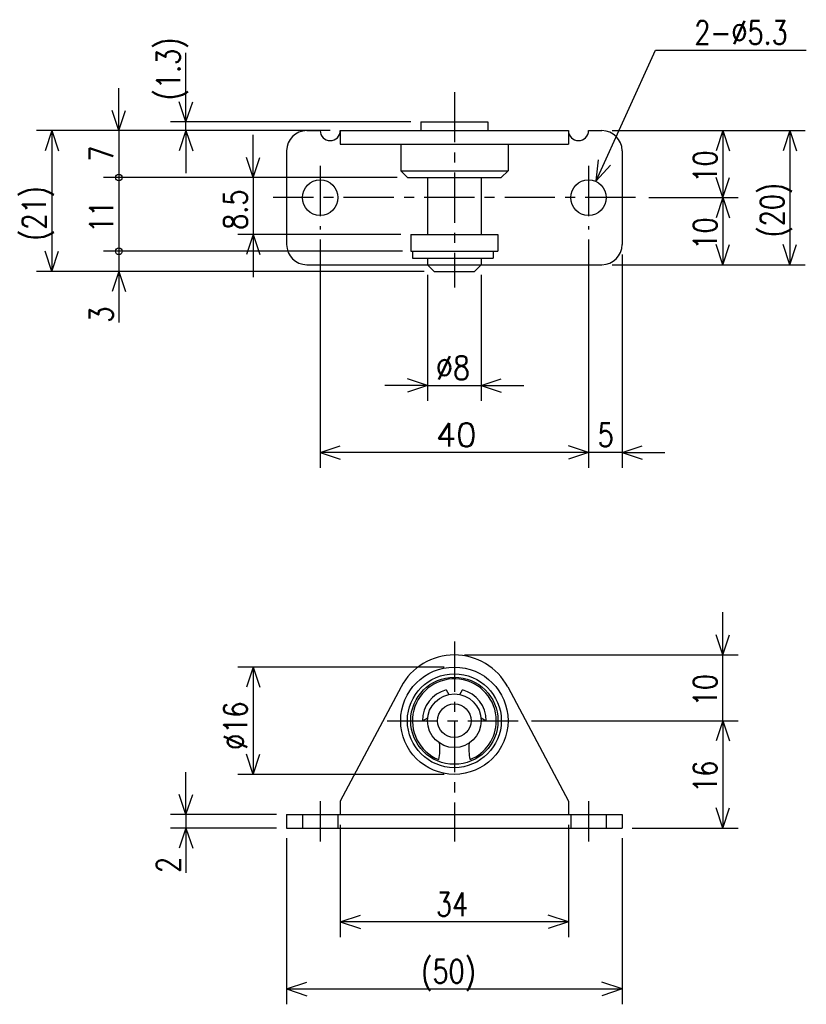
# Model space of a CAD drawing. Extents: x -144 to -26, y 58 to 205.
import ezdxf

# ---------------------------------------------------------------- set-up
doc = ezdxf.new("R2010")
doc.units = 0
doc.linetypes.add('CENTER', pattern=[12, 7.5, -1.5, 1.5, -1.5])
doc.linetypes.add('DASHED', pattern=[4.5, 3, -1.5])
doc.layers.get('0').update_dxf_attribs({"linetype": 'CONTINUOUS'})
doc.styles.get("Standard").update_dxf_attribs({"font": 'txt', "bigfont": 'BIGFONT'})

msp = doc.modelspace()

# ---------------------------------------------------------------- linework, layer by layer
at = {"color": 7, "linetype": 'CONTINUOUS'}
for p, q in [((-118.87001, 189.66876), (-118.87001, 199.96608)), ((-57.732044, 180.87227), (-48.870003, 200.36876)), ((-48.870014, 200.36876), (-26.41576, 200.36876)), ((-118.87001, 189.66876), (-118.87001, 196.01876)), ((-128.87001, 188.36876), (-128.87001, 194.71876)), ((-118.87001, 189.66876), (-119.87001, 192.66876)), ((-118.87001, 189.66876), (-117.87001, 192.66876)), ((-128.87001, 188.36876), (-129.87001, 191.36876)), ((-128.87001, 188.36876), (-127.87001, 191.36876)), ((-85.37001, 189.66876), (-121.15601, 189.66876)), ((-118.87001, 188.36876), (-118.87001, 189.66876)), ((-83.87001, 189.66876), (-73.87001, 189.66876)), ((-83.87001, 189.66876), (-83.87001, 188.36876)), ((-73.87001, 189.66876), (-73.87001, 188.36876)), ((-97.37001, 188.36876), (-141.15601, 188.36876)), ((-138.87001, 188.36876), (-139.87001, 185.36876)), ((-138.87001, 188.36876), (-138.87001, 167.36876)), ((-138.87001, 188.36876), (-137.87001, 185.36876)), ((-128.87001, 188.36876), (-128.87001, 181.36876)), ((-118.87001, 188.36876), (-119.87001, 185.36876)), ((-118.87001, 188.36876), (-117.87001, 185.36876)), ((-118.87001, 188.36876), (-118.87001, 182.01876)), ((-100.87001, 188.36876), (-98.87001, 188.36876)), ((-95.87001, 188.36876), (-95.87001, 186.36876)), ((-95.87001, 188.36876), (-61.870014, 188.36876)), ((-61.870014, 188.36876), (-61.870014, 186.36876)), ((-58.870014, 188.36876), (-56.870014, 188.36876)), ((-55.370014, 188.36876), (-26.584011, 188.36876)), ((-38.870014, 188.36876), (-39.870014, 185.36876)), ((-38.870014, 188.36876), (-38.870014, 178.36876)), ((-38.870014, 188.36876), (-37.870014, 185.36876)), ((-28.870014, 188.36876), (-29.870014, 185.36876)), ((-28.870014, 188.36876), (-28.870014, 168.36876)), ((-28.870014, 188.36876), (-27.870014, 185.36876)), ((-108.87001, 181.36876), (-108.87001, 187.71876)), ((-103.87001, 185.36876), (-103.87001, 171.36876)), ((-95.87001, 186.36876), (-61.870014, 186.36876)), ((-86.87001, 186.36876), (-86.87001, 182.36876)), ((-70.87001, 186.36876), (-70.87001, 182.36876)), ((-53.870014, 185.36876), (-53.870014, 171.36876)), ((-108.87001, 181.36876), (-109.87001, 184.36876)), ((-108.87001, 181.36876), (-107.87001, 184.36876)), ((-57.732044, 180.87227), (-57.401002, 184.01717)), ((-86.87001, 182.36876), (-70.87001, 182.36876)), ((-86.870003, 182.36874), (-85.870003, 181.36874)), ((-71.869995, 181.36876), (-70.870003, 182.36874)), ((-57.732044, 180.87227), (-55.580269, 183.18957)), ((-87.37001, 181.36876), (-131.15601, 181.36876)), ((-128.87001, 181.36876), (-128.87001, 170.36876)), ((-87.37001, 181.36876), (-111.15601, 181.36876)), ((-108.87001, 181.36876), (-108.87001, 172.86876)), ((-85.87001, 181.36876), (-71.87001, 181.36876)), ((-82.87001, 181.36876), (-82.87001, 172.86876)), ((-74.87001, 181.36876), (-74.87001, 172.86876)), ((-38.870014, 178.36876), (-39.870014, 181.36876)), ((-38.870014, 178.36876), (-37.870014, 181.36876)), ((-49.870014, 178.36876), (-36.584011, 178.36876)), ((-38.870014, 178.36876), (-39.870014, 175.36876)), ((-38.870014, 178.36876), (-38.870014, 168.36876)), ((-38.870014, 178.36876), (-37.870014, 175.36876)), ((-86.87001, 172.86876), (-111.15601, 172.86876)), ((-108.87001, 172.86876), (-109.87001, 169.86876)), ((-108.87001, 172.86876), (-107.87001, 169.86876)), ((-108.87001, 172.86876), (-108.87001, 166.51876)), ((-98.87001, 172.11876), (-98.87001, 138.08276)), ((-85.37001, 172.86876), (-85.37001, 170.36876)), ((-85.37001, 172.86876), (-72.37001, 172.86876)), ((-72.37001, 172.86876), (-72.37001, 170.36876)), ((-58.870014, 172.11876), (-58.870014, 138.08276)), ((-138.87001, 167.36876), (-139.87001, 170.36876)), ((-138.87001, 167.36876), (-137.87001, 170.36876)), ((-86.62001, 170.36876), (-131.15601, 170.36876)), ((-128.87001, 170.36876), (-128.87001, 167.36876)), ((-85.37001, 170.36876), (-72.37001, 170.36876)), ((-85.12001, 170.36876), (-85.12001, 169.36876)), ((-85.12001, 170.36876), (-73.065262, 170.36876)), ((-73.065262, 170.36876), (-73.065262, 169.36876)), ((-38.870014, 168.36876), (-39.870014, 171.36876)), ((-38.870014, 168.36876), (-37.870014, 171.36876)), ((-28.870014, 168.36876), (-29.870014, 171.36876)), ((-28.870014, 168.36876), (-27.870014, 171.36876)), ((-85.12001, 169.36876), (-73.065262, 169.36876)), ((-82.87001, 169.36876), (-82.87001, 168.36876)), ((-74.87001, 169.36876), (-74.87001, 168.36876)), ((-53.870014, 169.86876), (-53.870014, 138.08276)), ((-100.87001, 168.36876), (-82.87001, 168.36876)), ((-82.87001, 168.36876), (-74.87001, 168.36876)), ((-82.869995, 168.36874), (-81.869995, 167.36874)), ((-74.87001, 168.36876), (-75.87001, 167.36876)), ((-74.87001, 168.36876), (-56.870014, 168.36876)), ((-55.370014, 168.36876), (-26.584011, 168.36876)), ((-83.37001, 167.36876), (-141.15601, 167.36876)), ((-128.87001, 167.36876), (-129.87001, 164.36876)), ((-128.87001, 167.36876), (-128.87001, 159.73167)), ((-128.87001, 167.36876), (-127.87001, 164.36876)), ((-128.87001, 167.36876), (-128.87001, 161.01876)), ((-82.87001, 166.86876), (-82.87001, 148.08276)), ((-81.87001, 167.36876), (-75.87001, 167.36876)), ((-74.87001, 166.86876), (-74.87001, 148.08276)), ((-82.87001, 150.36876), (-85.87001, 151.36876)), ((-74.87001, 150.36876), (-71.87001, 151.36876)), ((-82.87001, 150.36876), (-89.22001, 150.36876)), ((-82.87001, 150.36876), (-85.87001, 149.36876)), ((-82.87001, 150.36876), (-74.87001, 150.36876)), ((-74.87001, 150.36876), (-71.87001, 149.36876)), ((-74.87001, 150.36876), (-68.52001, 150.36876)), ((-98.87001, 140.36876), (-95.87001, 141.36876)), ((-58.870014, 140.36876), (-61.870014, 141.36876)), ((-53.870014, 140.36876), (-50.870014, 141.36876)), ((-58.870014, 140.36876), (-98.87001, 140.36876)), ((-98.87001, 140.36876), (-95.87001, 139.36876)), ((-58.870014, 140.36876), (-61.870014, 139.36876)), ((-53.870014, 140.36876), (-58.870014, 140.36876)), ((-53.870014, 140.36876), (-50.870014, 139.36876)), ((-53.870014, 140.36876), (-47.520014, 140.36876)), ((-38.870014, 110.18535), (-38.870014, 116.53535)), ((-38.870014, 110.18535), (-39.870014, 113.18535)), ((-38.870014, 110.18535), (-37.870014, 113.18535)), ((-77.37001, 110.18535), (-36.584011, 110.18535)), ((-38.870014, 100.36876), (-38.870014, 110.18535)), ((-80.37001, 108.36876), (-111.15601, 108.36876)), ((-108.87001, 108.36876), (-109.87001, 105.36876)), ((-108.87001, 108.36876), (-108.87001, 92.368759)), ((-108.87001, 108.36876), (-107.87001, 105.36876)), ((-86.818054, 105.40774), (-95.87001, 88.368759)), ((-80.078773, 104.96239), (-79.687317, 104.28437)), ((-78.052704, 104.28437), (-77.661247, 104.96239)), ((-70.921974, 105.40775), (-61.870014, 88.368759)), ((-83.62001, 100.36876), (-82.844902, 100.81627)), ((-74.895119, 100.81627), (-74.12001, 100.36876)), ((-67.37001, 100.36876), (-36.584011, 100.36876)), ((-38.870014, 100.36876), (-39.870014, 97.368759)), ((-38.870014, 100.36876), (-39.870014, 97.368759)), ((-38.870014, 100.36876), (-37.870014, 97.368759)), ((-38.870014, 100.36876), (-38.870014, 94.018759)), ((-38.870014, 100.36876), (-38.870014, 84.368759)), ((-38.870014, 100.36876), (-37.870014, 97.368759)), ((-108.87001, 92.368759), (-109.87001, 95.368759)), ((-108.87001, 92.368759), (-107.87001, 95.368759)), ((-118.87001, 86.368759), (-118.87001, 92.718759)), ((-80.37001, 92.368759), (-111.15601, 92.368759)), ((-118.87001, 86.368759), (-119.87001, 89.368759)), ((-118.87001, 86.368759), (-117.87001, 89.368759)), ((-95.87001, 88.368759), (-95.87001, 86.368759)), ((-61.870014, 88.368759), (-61.870014, 86.368759)), ((-38.870014, 84.368759), (-39.870014, 87.368759)), ((-38.870014, 84.368759), (-37.870014, 87.368759)), ((-105.37001, 86.368759), (-121.15601, 86.368759)), ((-118.87001, 86.368759), (-118.87001, 84.368759)), ((-103.87001, 86.368759), (-53.870014, 86.368759)), ((-103.87001, 86.368759), (-103.87001, 84.368759)), ((-53.870014, 86.368759), (-53.870014, 84.368759)), ((-105.37001, 84.368759), (-121.15601, 84.368759)), ((-118.87001, 84.368759), (-119.87001, 81.368759)), ((-118.87001, 84.368759), (-118.87001, 77.678162)), ((-118.87001, 84.368759), (-117.87001, 81.368759)), ((-118.87001, 84.368759), (-118.87001, 78.018759)), ((-103.87001, 84.368759), (-53.870014, 84.368759)), ((-95.87001, 84.868759), (-95.87001, 68.082764)), ((-61.870014, 84.868759), (-61.870014, 68.082764)), ((-52.370014, 84.368759), (-36.584011, 84.368759)), ((-103.87001, 82.868759), (-103.87001, 58.082756)), ((-53.870014, 82.868759), (-53.870014, 58.082756)), ((-95.87001, 70.368759), (-92.87001, 71.368759)), ((-61.870014, 70.368759), (-64.870014, 71.368759)), ((-61.870014, 70.368759), (-95.87001, 70.368759)), ((-95.87001, 70.368759), (-92.87001, 69.368759)), ((-61.870014, 70.368759), (-64.870014, 69.368759)), ((-103.87001, 60.368759), (-100.87001, 61.368759)), ((-103.87001, 60.368759), (-53.870014, 60.368759)), ((-103.87001, 60.368759), (-100.87001, 59.368759)), ((-53.870014, 60.368759), (-56.870014, 61.368759)), ((-53.870014, 60.368759), (-56.870014, 59.368759))]:
    msp.add_line(p, q, dxfattribs=at)
at = {"color": 7, "linetype": 'CENTER'}
for p, q in [((-78.87001, 194.12019), (-78.87001, 164.97603)), ((-98.87001, 183.11876), (-98.87001, 173.61876)), ((-58.870014, 183.11876), (-58.870014, 173.61876)), ((-51.870014, 178.36876), (-105.87001, 178.36876)), ((-78.87001, 112.18535), (-78.87001, 82.368759)), ((-88.87001, 100.36876), (-68.87001, 100.36876)), ((-98.87001, 88.368759), (-98.87001, 82.368759)), ((-58.870014, 88.368759), (-58.870014, 82.368759))]:
    msp.add_line(p, q, dxfattribs=at)
at = {"color": 7, "linetype": 'DASHED'}
for p, q in [((-101.52001, 86.368759), (-101.52001, 84.368759)), ((-96.22001, 86.368759), (-96.22001, 84.368759)), ((-61.520014, 86.368759), (-61.520014, 84.368759)), ((-56.220014, 86.368759), (-56.220014, 84.368759))]:
    msp.add_line(p, q, dxfattribs=at)
at = {"color": 7, "linetype": 'CONTINUOUS'}
for centre, radius in [((-128.87001, 181.36876), 0.5), ((-98.87001, 178.36876), 2.65), ((-58.870014, 178.36876), 2.65), ((-128.87001, 170.36876), 0.5), ((-78.87001, 100.36876), 8), ((-78.87001, 100.36876), 7), ((-78.87001, 100.36876), 6.5), ((-78.87001, 100.36876), 4), ((-78.87001, 100.36876), 2.5)]:
    msp.add_circle(centre, radius, dxfattribs=at)
for centre, radius, start, end in [((-100.87001, 185.36876), 3, 90, 180), ((-97.37001, 188.36876), 1.5, 180, 0), ((-60.370014, 188.36876), 1.5, 180, 0), ((-56.870014, 185.36876), 3, 0, 90), ((-100.87001, 171.36876), 3, 180, 270), ((-56.870014, 171.36876), 3, 270, 0), ((-78.87001, 101.18535), 9, 27.979466, 152.02053), ((-78.87001, 100.36876), 6.25, 0, 248.24214), ((-78.87001, 100.36876), 4.75, 104.74247, 180), ((-78.87001, 100.36876), 4.75, 0, 75.257533), ((-78.87001, 100.36876), 6.25, 291.93516, 0), ((-88.020477, 96.080841), 7, 347.48531, 7.866652), ((-69.714096, 96.143326), 7, 172.66671, 192.97863)]:
    msp.add_arc(centre, radius, start, end, dxfattribs=at)

# ---------------------------------------------------------------- texts
for s, width, p in [('2-%%C5.3', 0.8, (-43.101762, 201.24376)), ('%%C8', 0.844216, (-81.61301, 151.24376)), ('40', 1.007633, (-81.61301, 141.24376)), ('5', 0.8, (-57.513014, 141.24376)), ('34', 0.8, (-81.61301, 71.243759)), ('(50)', 0.8, (-83.81301, 61.243759))]:
    msp.add_text(s, height=3.5, dxfattribs=dict(at, width=width)).set_placement(p)
at = {"color": 7, "linetype": 'CONTINUOUS', "width": 0.8}
for s, p in [('(1.3)', (-119.74501, 192.88008)), ('7', (-129.74501, 183.72576)), ('10', (-39.745014, 180.62576)), ('(21)', (-139.74501, 171.92576)), ('8.5', (-109.74501, 173.57576)), ('(20)', (-29.745014, 172.42576)), ('11', (-129.74501, 173.12576)), ('10', (-39.745014, 170.62576)), ('3', (-129.74501, 159.73168)), ('10', (-39.745014, 102.53405)), ('%%C16', (-109.74501, 96.025759)), ('16', (-39.745014, 89.625759)), ('2', (-119.74501, 77.678152))]:
    msp.add_text(s, height=3.5, rotation=90.000003, dxfattribs=at).set_placement(p)

doc.saveas('drawing.dxf')
